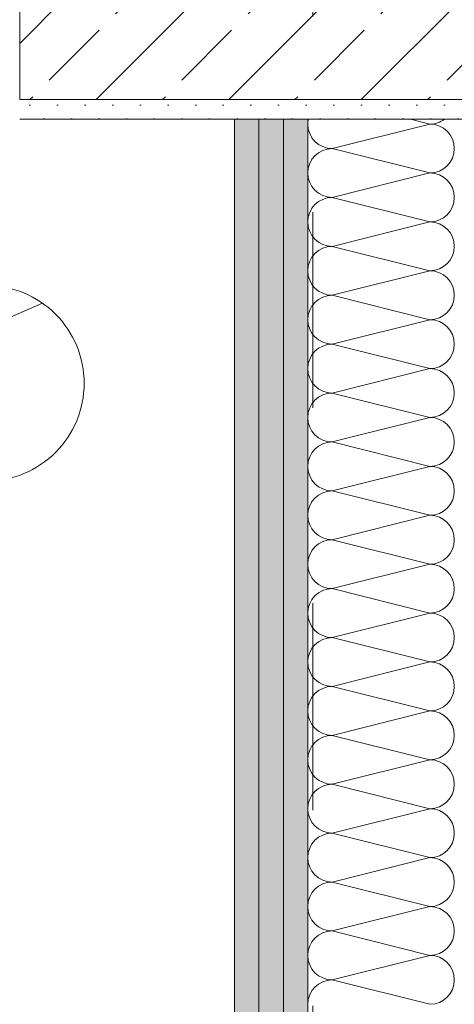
# Model space of a CAD drawing. Header units: metres. Extents: x -3.5 to 65.3, y -10.9 to 16.7.
# Tile 159 of 165: x 47.18 to 47.402, y 4.738 to 5.241. Entities that reach past the tile are written whole.
import ezdxf

# ---------------------------------------------------------------- set-up
doc = ezdxf.new("R2010")
doc.units = ezdxf.units.M
doc.header["$MEASUREMENT"] = 0
doc.linetypes.add('Strichlinie doppelt', pattern=[0.218722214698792, 0.105833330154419, -0.04233333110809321, 0.028222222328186, -0.04233333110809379])
doc.linetypes.add('Untersicht', pattern=[0.04, 0.03, -0.01])
for name, color, linetype in [('102 - Bemaßung_ Beschriftung.Detail_ Ausschnitt', 7, 'Continuous'), ('451 - Universal.Achsen Raster', 7, 'Continuous'), ('603 - Struktur.Bodenplatte_ Decke Roh', 7, 'Continuous'), ('605 - Struktur.Wand Innen', 7, 'Continuous'), ('607 - Struktur.Stütze', 7, 'Continuous'), ('608 - Struktur.Träger', 7, 'Continuous')]:
    doc.layers.add(name, color=color, linetype=linetype)
doc.styles.add('ERSTELLTER_STIL_1', font='txt')
doc.dimstyles.new('ERSTELLTER_STIL__3', dxfattribs={"dimtxt": 0.04, "dimasz": 0.02128, "dimexe": 0.18, "dimexo": 0.0625, "dimgap": 0, "dimtad": 1, "dimtih": 1, "dimtoh": 1, "dimzin": 0, "dimdsep": 46, "dimtxsty": 'ERSTELLTER_STIL_1', "dimblk": 'ARROWHEAD_2', "dimblk1": 'ARROWHEAD_2', "dimblk2": 'ARROWHEAD_2', "dimcen": 0.09, "dimse1": 1, "dimse2": 1, "dimclrd": 7, "dimclre": 7, "dimclrt": 7, "dimazin": 0, "dimtfac": 1, "dimtdec": 4, "dimtmove": 0, "dimatfit": 3, "dimfxl": 1, "dimtolj": 1, "dimtzin": 0, "dimarcsym": 0})
pattern_1 = [(45, (0, 0), (-0.007071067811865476, 0.007071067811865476), [0, -0.01])]

# ---------------------------------------------------------------- blocks, each defined once
blk = doc.blocks.new('*X49')
at = {"layer": '605 - Struktur.Wand Innen', "color": 7, "linetype": 'Continuous', "lineweight": 5}
for p, q in [((47.38005995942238, 5.189982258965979), (47.38998899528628, 5.187500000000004)), ((47.33998899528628, 5.175000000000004), (47.38998899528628, 5.187500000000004)), ((47.33998899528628, 5.175000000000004), (47.38998899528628, 5.162500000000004)), ((47.33998899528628, 5.150000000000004), (47.38998899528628, 5.162500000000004)), ((47.33998899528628, 5.150000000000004), (47.38998899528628, 5.137500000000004)), ((47.33998899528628, 5.125000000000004), (47.38998899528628, 5.137500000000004)), ((47.33998899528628, 5.125000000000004), (47.38998899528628, 5.112500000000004)), ((47.33998899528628, 5.100000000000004), (47.38998899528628, 5.112500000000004)), ((47.33998899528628, 5.100000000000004), (47.38998899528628, 5.087500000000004)), ((47.33998899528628, 5.075000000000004), (47.38998899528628, 5.087500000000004)), ((47.33998899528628, 5.075000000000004), (47.38998899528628, 5.062500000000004)), ((47.33998899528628, 5.050000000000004), (47.38998899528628, 5.062500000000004)), ((47.33998899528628, 5.050000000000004), (47.38998899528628, 5.037500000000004)), ((47.33998899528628, 5.025000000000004), (47.38998899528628, 5.037500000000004)), ((47.33998899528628, 5.025000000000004), (47.38998899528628, 5.012500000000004)), ((47.33998899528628, 5.000000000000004), (47.38998899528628, 5.012500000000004)), ((47.33998899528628, 5.000000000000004), (47.38998899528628, 4.987500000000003)), ((47.33998899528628, 4.975000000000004), (47.38998899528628, 4.987500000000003)), ((47.33998899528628, 4.975000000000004), (47.38998899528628, 4.962500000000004)), ((47.33998899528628, 4.950000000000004), (47.38998899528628, 4.962500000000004)), ((47.33998899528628, 4.950000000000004), (47.38998899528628, 4.937500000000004)), ((47.33998899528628, 4.925000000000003), (47.38998899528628, 4.937500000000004)), ((47.33998899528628, 4.925000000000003), (47.38998899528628, 4.912500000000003)), ((47.33998899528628, 4.900000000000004), (47.38998899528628, 4.912500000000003)), ((47.33998899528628, 4.900000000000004), (47.38998899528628, 4.887500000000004)), ((47.33998899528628, 4.875000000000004), (47.38998899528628, 4.887500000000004)), ((47.33998899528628, 4.875000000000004), (47.38998899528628, 4.862500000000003)), ((47.33998899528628, 4.850000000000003), (47.38998899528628, 4.862500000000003)), ((47.33998899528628, 4.850000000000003), (47.38998899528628, 4.837500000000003)), ((47.33998899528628, 4.825000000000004), (47.38998899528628, 4.837500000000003)), ((47.33998899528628, 4.825000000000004), (47.38998899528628, 4.812500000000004)), ((47.33998899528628, 4.800000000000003), (47.38998899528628, 4.812500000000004)), ((47.33998899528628, 4.800000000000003), (47.38998899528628, 4.787500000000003)), ((47.33998899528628, 4.775000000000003), (47.38998899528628, 4.787500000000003)), ((47.33998899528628, 4.775000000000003), (47.38998899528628, 4.762500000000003)), ((47.33998899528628, 4.750000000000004), (47.38998899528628, 4.762500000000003)), ((47.33998899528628, 4.750000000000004), (47.38998899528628, 4.737500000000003))]:
    blk.add_line(p, q, dxfattribs=at)
for centre, radius, start, end in [((47.33998899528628, 5.187500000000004), 0.01250000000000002, 168.5460244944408, 180), ((47.38998899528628, 5.200000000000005), 0.01249999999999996, 270, 306.734151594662), ((47.33998899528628, 5.187500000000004), 0.01250000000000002, 180, 270), ((47.38998899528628, 5.175000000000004), 0.01250000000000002, 0, 90), ((47.33998899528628, 5.162500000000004), 0.01250000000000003, 90, 180), ((47.38998899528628, 5.175000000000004), 0.01249999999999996, 270, 0), ((47.33998899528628, 5.162500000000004), 0.01249999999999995, 180, 270), ((47.38998899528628, 5.150000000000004), 0.01249999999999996, 0, 90), ((47.33998899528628, 5.137500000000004), 0.01250000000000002, 90, 180), ((47.38998899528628, 5.150000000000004), 0.01249999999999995, 270, 0), ((47.33998899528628, 5.137500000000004), 0.01250000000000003, 180, 270), ((47.38998899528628, 5.125000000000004), 0.01250000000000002, 0, 90), ((47.33998899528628, 5.112500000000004), 0.01250000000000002, 90, 180), ((47.38998899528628, 5.125000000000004), 0.01249999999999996, 270, 0), ((47.33998899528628, 5.112500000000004), 0.01250000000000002, 180, 270), ((47.38998899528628, 5.100000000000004), 0.01250000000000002, 0, 90), ((47.33998899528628, 5.087500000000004), 0.01250000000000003, 90, 180), ((47.38998899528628, 5.100000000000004), 0.01249999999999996, 270, 0), ((47.33998899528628, 5.087500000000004), 0.01249999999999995, 180, 270), ((47.38998899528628, 5.075000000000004), 0.01249999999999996, 0, 90), ((47.33998899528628, 5.062500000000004), 0.01250000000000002, 90, 180), ((47.38998899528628, 5.075000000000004), 0.01249999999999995, 270, 0), ((47.33998899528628, 5.062500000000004), 0.01250000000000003, 180, 270), ((47.38998899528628, 5.050000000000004), 0.01250000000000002, 0, 90), ((47.33998899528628, 5.037500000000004), 0.01250000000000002, 90, 180), ((47.38998899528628, 5.050000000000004), 0.01249999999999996, 270, 0), ((47.33998899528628, 5.037500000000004), 0.01250000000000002, 180, 270), ((47.38998899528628, 5.025000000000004), 0.01250000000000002, 0, 90), ((47.33998899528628, 5.012500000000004), 0.01250000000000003, 90, 180), ((47.38998899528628, 5.025000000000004), 0.01249999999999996, 270, 0), ((47.33998899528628, 5.012500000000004), 0.01249999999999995, 180, 270), ((47.38998899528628, 5.000000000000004), 0.01249999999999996, 0, 90), ((47.33998899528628, 4.987500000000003), 0.01250000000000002, 90, 180), ((47.38998899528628, 5.000000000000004), 0.01249999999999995, 270, 0), ((47.33998899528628, 4.987500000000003), 0.01250000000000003, 180, 270), ((47.38998899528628, 4.975000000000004), 0.01250000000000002, 0, 90), ((47.33998899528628, 4.962500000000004), 0.01250000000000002, 90, 180), ((47.38998899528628, 4.975000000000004), 0.01249999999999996, 270, 0), ((47.33998899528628, 4.962500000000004), 0.01250000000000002, 180, 270), ((47.38998899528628, 4.950000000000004), 0.01250000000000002, 0, 90), ((47.33998899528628, 4.937500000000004), 0.01250000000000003, 90, 180), ((47.38998899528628, 4.950000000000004), 0.01249999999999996, 270, 0), ((47.33998899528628, 4.937500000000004), 0.01249999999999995, 180, 270), ((47.38998899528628, 4.925000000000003), 0.01249999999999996, 0, 90), ((47.33998899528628, 4.912500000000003), 0.01250000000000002, 90, 180), ((47.38998899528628, 4.925000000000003), 0.01249999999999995, 270, 0), ((47.33998899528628, 4.912500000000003), 0.01250000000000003, 180, 270), ((47.38998899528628, 4.900000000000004), 0.01250000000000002, 0, 90), ((47.33998899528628, 4.887500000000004), 0.01250000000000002, 90, 180), ((47.38998899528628, 4.900000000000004), 0.01249999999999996, 270, 0), ((47.33998899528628, 4.887500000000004), 0.01250000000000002, 180, 270), ((47.38998899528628, 4.875000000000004), 0.01250000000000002, 0, 90), ((47.33998899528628, 4.862500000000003), 0.01250000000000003, 90, 180), ((47.38998899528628, 4.875000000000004), 0.01249999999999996, 270, 0), ((47.33998899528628, 4.862500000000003), 0.01249999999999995, 180, 270), ((47.38998899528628, 4.850000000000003), 0.01249999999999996, 0, 90), ((47.33998899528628, 4.837500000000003), 0.01250000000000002, 90, 180), ((47.38998899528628, 4.850000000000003), 0.01249999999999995, 270, 0), ((47.33998899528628, 4.837500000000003), 0.01250000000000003, 180, 270), ((47.38998899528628, 4.825000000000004), 0.01250000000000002, 0, 90), ((47.33998899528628, 4.812500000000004), 0.01250000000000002, 90, 180), ((47.38998899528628, 4.825000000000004), 0.01249999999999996, 270, 0), ((47.33998899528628, 4.812500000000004), 0.01250000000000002, 180, 270), ((47.38998899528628, 4.800000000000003), 0.01250000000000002, 0, 90), ((47.33998899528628, 4.787500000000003), 0.01250000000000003, 90, 180), ((47.38998899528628, 4.800000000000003), 0.01249999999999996, 270, 0), ((47.33998899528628, 4.787500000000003), 0.01249999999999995, 180, 270), ((47.38998899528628, 4.775000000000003), 0.01249999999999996, 0, 90), ((47.33998899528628, 4.762500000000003), 0.01250000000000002, 90, 180), ((47.38998899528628, 4.775000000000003), 0.01249999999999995, 270, 0), ((47.33998899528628, 4.762500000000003), 0.01250000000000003, 180, 270), ((47.38998899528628, 4.750000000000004), 0.01250000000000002, 0, 90), ((47.33998899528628, 4.737500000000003), 0.01250000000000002, 90, 180), ((47.38998899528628, 4.750000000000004), 0.01249999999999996, 270, 0)]:
    blk.add_arc(centre, radius, start, end, dxfattribs=at)
blk = doc.blocks.new('*D235')
at = {"layer": '102 - Bemaßung_ Beschriftung.Detail_ Ausschnitt', "color": 7, "linetype": 'Continuous', "lineweight": 5}
for p, q in [((47.04498899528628, 6.453999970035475), (47.04498899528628, 6.495999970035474)), ((47.11998899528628, 6.453999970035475), (47.11998899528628, 6.495999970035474)), ((47.05307189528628, 6.488999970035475), (47.03690609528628, 6.460999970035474)), ((47.12807189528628, 6.488999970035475), (47.11190609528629, 6.460999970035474)), ((47.04498899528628, 6.474999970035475), (47.11998899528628, 6.474999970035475))]:
    blk.add_line(p, q, dxfattribs=at)
at = {"layer": '102 - Bemaßung_ Beschriftung.Detail_ Ausschnitt', "color": 7, "lineweight": 5, "insert": (47.05729489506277, 6.482565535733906), "char_height": 0.04, "attachment_point": 7, "style": 'ERSTELLTER_STIL_1'}
blk.add_mtext('\\A1;{\\pql;\\fArial|b0|i0|c0|p38;7\\fArial|b0|i0|c0|p38;\\A1{\\H.66x;\\S5^  ;}}', dxfattribs=at)
blk = doc.blocks.new('ARROWHEAD_2')
at = {"color": 0, "linetype": 'Continuous', "lineweight": 0}
for p, q in [((-0.3781315, -0.655), (0.3781315, 0.655)), ((0, 0), (-1, 0))]:
    blk.add_line(p, q, dxfattribs=at)
blk = doc.blocks.new('*D236')
at = {"layer": '102 - Bemaßung_ Beschriftung.Detail_ Ausschnitt', "color": 7, "linetype": 'Continuous', "lineweight": 5}
for p, q in [((47.11998899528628, 6.453999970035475), (47.11998899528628, 6.495999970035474)), ((47.28998899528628, 6.453999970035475), (47.28998899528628, 6.495999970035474)), ((47.12807189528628, 6.488999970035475), (47.11190609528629, 6.460999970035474)), ((47.29807189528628, 6.488999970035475), (47.28190609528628, 6.460999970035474)), ((47.11998899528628, 6.474999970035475), (47.28998899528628, 6.474999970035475))]:
    blk.add_line(p, q, dxfattribs=at)
at = {"layer": '102 - Bemaßung_ Beschriftung.Detail_ Ausschnitt', "color": 7, "lineweight": 5, "insert": (47.17463459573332, 6.48299996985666), "char_height": 0.04, "attachment_point": 7, "style": 'ERSTELLTER_STIL_1'}
blk.add_mtext('\\A1;{\\pql;\\fArial|b0|i0|c0|p38;17}', dxfattribs=at)
blk = doc.blocks.new('*D237')
at = {"layer": '102 - Bemaßung_ Beschriftung.Detail_ Ausschnitt', "color": 7, "linetype": 'Continuous', "lineweight": 5}
for p, q in [((47.28998899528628, 6.453999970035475), (47.28998899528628, 6.495999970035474)), ((47.43998899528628, 6.453999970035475), (47.43998899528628, 6.495999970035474)), ((47.29807189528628, 6.488999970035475), (47.28190609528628, 6.460999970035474)), ((47.44807189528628, 6.488999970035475), (47.43190609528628, 6.460999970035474)), ((47.28998899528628, 6.474999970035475), (47.43998899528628, 6.474999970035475))]:
    blk.add_line(p, q, dxfattribs=at)
at = {"layer": '102 - Bemaßung_ Beschriftung.Detail_ Ausschnitt', "color": 7, "lineweight": 5, "char_height": 0.04, "attachment_point": 7, "style": 'ERSTELLTER_STIL_1'}
for s, insert in [('\\A1;{\\pql;\\fArial|b0|i0|c0|p38;15}', (47.31945743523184, 6.48299996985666)), ('\\A1;{\\pql;\\fArial|b0|i0|c0|p38;4}', (47.4015426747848, 6.48299996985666))]:
    blk.add_mtext(s, dxfattribs=dict(at, insert=insert))

msp = doc.modelspace()

# ---------------------------------------------------------------- hatches: boundary and pattern name
at = {"layer": '605 - Struktur.Wand Innen', "linetype": 'Continuous', "lineweight": 0, "true_color": 0x000000}
h = msp.add_hatch(dxfattribs=at)
h.set_pattern_fill('Gips_0001', color=18, style=0, pattern_type=2)
h.set_pattern_definition(pattern_1)
h.paths.add_polyline_path([(47.28998899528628, 1.979982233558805), (47.30248902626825, 1.979982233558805), (47.30248902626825, 5.189982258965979), (47.28998906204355, 5.189982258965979)])
h = msp.add_hatch(dxfattribs=at)
h.set_pattern_fill('Gips_0001', color=18, style=0, pattern_type=2)
h.set_pattern_definition(pattern_1)
h.paths.add_polyline_path([(47.30248902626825, 5.189982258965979), (47.30248902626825, 1.979982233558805), (47.31498899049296, 1.979982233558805), (47.31498899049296, 5.189982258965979)])
h = msp.add_hatch(dxfattribs=at)
h.set_pattern_fill('Gips_0001', color=18, style=0, pattern_type=2)
h.set_pattern_definition(pattern_1)
h.paths.add_polyline_path([(47.31498899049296, 5.189982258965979), (47.31498899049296, 1.979982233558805), (47.32748902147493, 1.979982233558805), (47.32748902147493, 5.189982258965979)])
at = {"layer": '607 - Struktur.Stütze', "linetype": 'Continuous', "lineweight": 0, "true_color": 0x000000}
h = msp.add_hatch(dxfattribs=at)
h.set_pattern_fill('Beton__Stahlbeton_0001', color=18, style=0, pattern_type=2)
h.set_pattern_definition([(44.99999999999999, (0, 0), (-0.03394112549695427, 0.03394112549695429), []), (44.99999999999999, (-0.01697056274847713, 0.01697056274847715), (-0.03394112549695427, 0.03394112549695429), [0.036, -0.012])])
h.paths.add_polyline_path([(47.17998899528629, 5.199982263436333), (47.47998899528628, 5.199982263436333), (47.47998899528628, 5.999982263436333), (47.17998899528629, 5.999982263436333)])
h = msp.add_hatch(dxfattribs=at)
h.set_pattern_fill('Gips_0001', color=18, style=0, pattern_type=2)
h.set_pattern_definition(pattern_1)
h.paths.add_polyline_path([(47.17998896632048, 5.19998221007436), (47.17998899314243, 5.189982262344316), (47.48998898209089, 5.189982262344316), (47.48998898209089, 5.75999996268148), (47.4799890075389, 5.75999996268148), (47.47998903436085, 5.19998221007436)])

# ---------------------------------------------------------------- linework, layer by layer
at = {"layer": '451 - Universal.Achsen Raster', "color": 160, "linetype": 'Strichlinie doppelt', "lineweight": 9, "true_color": 0x3232ff}
msp.add_line((47.32998899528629, -10.58500000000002), (47.32998899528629, 16.355), dxfattribs=at)
at = {"layer": '603 - Struktur.Bodenplatte_ Decke Roh', "color": 7, "linetype": 'Continuous', "lineweight": 5}
msp.add_line((47.1429889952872, 5.074982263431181), (47.19175208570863, 5.095880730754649), dxfattribs=at)
at = {"layer": '603 - Struktur.Bodenplatte_ Decke Roh', "color": 7, "linetype": 'Continuous', "lineweight": 9, "flags": 128}
msp.add_lwpolyline([(47.2129889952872, 5.054982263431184, 0.414213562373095), (47.1629889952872, 5.104982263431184, 0.414213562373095), (47.1129889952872, 5.054982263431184, 0.414213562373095), (47.1629889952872, 5.004982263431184, 0.414213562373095)], format="xyb", close=True, dxfattribs=at)
at = {"layer": '605 - Struktur.Wand Innen', "color": 7, "linetype": 'Continuous', "lineweight": 5}
for p, q in [((47.30248902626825, 5.189982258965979), (47.30248902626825, 1.979982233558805)), ((47.31498899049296, 5.189982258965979), (47.31498899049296, 1.979982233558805)), ((47.32748902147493, 5.189982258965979), (47.32748902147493, 1.979982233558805))]:
    msp.add_line(p, q, dxfattribs=at)
at = {"layer": '605 - Struktur.Wand Innen', "color": 7, "linetype": 'Continuous', "lineweight": 5, "flags": 128}
msp.add_lwpolyline([(47.28998899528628, 5.189982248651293), (47.28998899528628, 3.235000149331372)], dxfattribs=at)
at = {"layer": '607 - Struktur.Stütze', "color": 7, "linetype": 'Continuous', "lineweight": 13, "flags": 128}
msp.add_lwpolyline([(47.17998899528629, 5.199982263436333), (47.47998899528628, 5.199982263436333), (47.47998899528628, 5.999982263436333), (47.17998899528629, 5.999982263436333)], close=True, dxfattribs=at)
at = {"layer": '607 - Struktur.Stütze', "color": 7, "linetype": 'Continuous', "lineweight": 5, "flags": 128}
msp.add_lwpolyline([(47.17998899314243, 5.189982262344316), (47.48998898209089, 5.189982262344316), (47.48998898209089, 5.75999996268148)], dxfattribs=at)
at = {"layer": '608 - Struktur.Träger', "color": 7, "linetype": 'Untersicht', "lineweight": 13}
msp.add_line((0.3799889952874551, 5.189982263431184), (61.87998899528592, 5.189982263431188), dxfattribs=at)

# ---------------------------------------------------------------- block references
at = {"layer": '605 - Struktur.Wand Innen', "color": 7, "lineweight": 18}
msp.add_blockref('*X49', (0, 0), dxfattribs=at)

# ---------------------------------------------------------------- dimensions: what is measured, and where the dimension line sits
at = {"layer": '102 - Bemaßung_ Beschriftung.Detail_ Ausschnitt', "color": 7, "linetype": 'Continuous', "lineweight": 5}
for base, p1, p2, picture, middle in [((47.11998899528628, 6.474999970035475), (47.04498899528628, 4.889998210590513), (47.11998899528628, 4.099999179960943), '*D235', (47.12656549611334, 6.50299996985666)), ((47.28998899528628, 6.474999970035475), (47.11998899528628, 4.099999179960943), (47.28998899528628, 5.189982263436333), '*D236', (47.20512879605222, 6.50299996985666)), ((47.43998899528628, 6.474999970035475), (47.28998899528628, 5.189982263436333), (47.43998899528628, 5.189982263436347), '*D237', (47.34995163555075, 6.50299996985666))]:
    dim = msp.add_linear_dim(base=base, p1=p1, p2=p2, dimstyle='ERSTELLTER_STIL__3', dxfattribs=at)
    dim.commit()
    dim.dimension.update_dxf_attribs({"geometry": picture, "text_midpoint": middle, "dimtype": 160})

doc.saveas('drawing.dxf')
